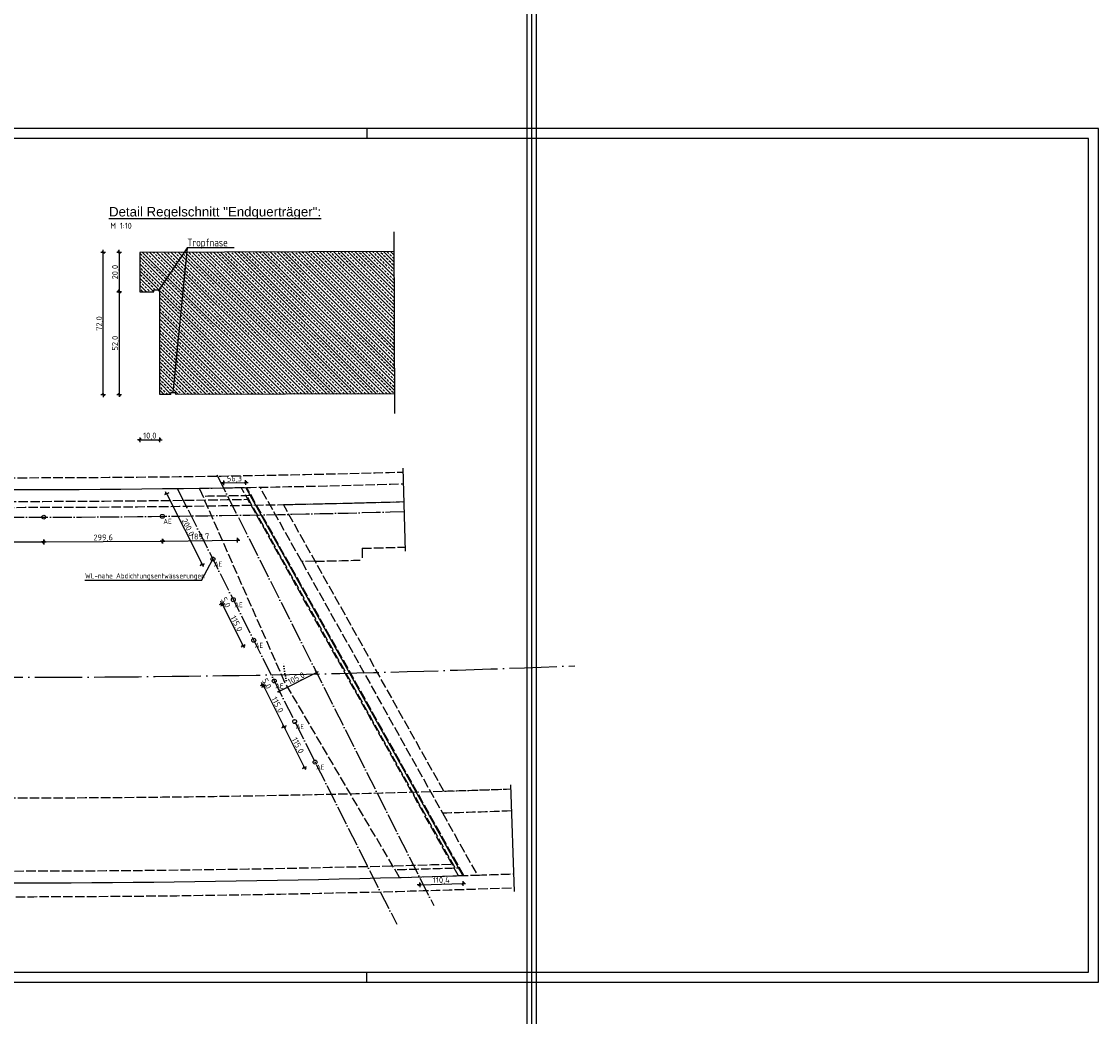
# Model space of a CAD drawing. Header units: millimetres. Extents: x -22426 to 17233, y -11107 to 42030.
# Tile 7 of 23: x 8269 to 10992, y -7473 to -4956. Entities that reach past the tile are written whole.
import ezdxf
from ezdxf.enums import TextEntityAlignment as Align

# ---------------------------------------------------------------- set-up
doc = ezdxf.new("R2010")
doc.units = ezdxf.units.MM
for name, pattern in [('ACAD_ISO02W100', [15, 12, -3]), ('ACAD_ISO04W100', [30, 24, -3, 0, -3]), ('ACAD_ISO07W100', [3, 0, -3])]:
    doc.linetypes.add(name, pattern=pattern)
for name, color, linetype in [('Bemassung', 7, 'Continuous'), ('Blattrand innen', 7, 'Continuous'), ('RAND', 23, 'Continuous'), ('Schalung', 23, 'Continuous'), ('Schraffur', 1, 'Continuous')]:
    doc.layers.add(name, color=color, linetype=linetype)
doc.styles.add('isocp2', font='isocp2.shx')
doc.styles.add('SCHILD_FETT', font='arial.ttf')
doc.dimstyles.new('Benutzer6-50', dxfattribs={"dimtxt": 15, "dimasz": 3, "dimexe": 60, "dimexo": 80, "dimgap": 0.04, "dimtad": 1, "dimdec": 1, "dimzin": 1, "dimtxsty": 'isocp2', "dimblk": 'PFEILSPITZEN', "dimcen": 0.05, "dimse1": 1, "dimse2": 1, "dimclrd": 1, "dimclre": 1, "dimazin": 0, "dimtfac": 1, "dimtdec": 1, "dimtix": 1, "dimtmove": 1, "dimatfit": 2, "dimfxl": 1, "dimarcsym": 0})

# ---------------------------------------------------------------- blocks, each defined once
blk = doc.blocks.new('PFEILSPITZEN')
at = {"color": 0}
for p, q in [((-1, -1), (1, 1)), ((-1, 0), (2, 0)), ((0, -2), (0, 2))]:
    blk.add_line(p, q, dxfattribs=at)
blk = doc.blocks.new('*D107')
at = {"color": 1, "lineweight": -2}
blk.add_line((9012.3, -6604.5), (8923.9, -6649), dxfattribs=at)
at = {"layer": 'Defpoints', "color": 0}
for p in [(8921.2, -6650.3), (9037.4, -6647.7), (8943.6, -6694.9)]:
    blk.add_point(p, dxfattribs=at)
at = {"color": 1, "lineweight": -2, "xscale": 3, "yscale": 3, "zscale": 3}
for p, rotation in [((9015, -6603.1), 26.71675633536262), ((8921.2, -6650.3), 206.7167563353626)]:
    blk.add_blockref('PFEILSPITZEN', p, dxfattribs=dict(at, rotation=rotation))
at = {"color": 0, "insert": (8964.2, -6619), "char_height": 15, "attachment_point": 5, "rotation": 26.7168, "style": 'isocp2'}
blk.add_mtext('105,0', dxfattribs=at)
blk = doc.blocks.new('*D108')
at = {"color": 1, "lineweight": -2}
blk.add_line((8782.5, -6122.8), (8832.8, -6121.9), dxfattribs=at)
at = {"layer": 'Defpoints', "color": 0}
for p in [(8835.8, -6121.9), (8779.7, -6135.7), (8836, -6134.7)]:
    blk.add_point(p, dxfattribs=at)
at = {"color": 1, "lineweight": -2, "xscale": 3, "yscale": 3, "zscale": 3}
for p, rotation in [((8779.5, -6122.8), 180.9430423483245), ((8835.8, -6121.9), 0.9430423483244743)]:
    blk.add_blockref('PFEILSPITZEN', p, dxfattribs=dict(at, rotation=rotation))
at = {"color": 0, "insert": (8807.5, -6113.7), "char_height": 15, "attachment_point": 5, "rotation": 0.943, "style": 'isocp2'}
blk.add_mtext('56,3', dxfattribs=at)
blk = doc.blocks.new('*D109')
at = {"color": 1, "lineweight": -2}
blk.add_line((9278.7, -7139.7), (9383, -7136.6), dxfattribs=at)
at = {"layer": 'Defpoints', "color": 0}
for p in [(9275.1, -7119.9), (9385.4, -7116.5), (9386, -7136.5)]:
    blk.add_point(p, dxfattribs=at)
at = {"color": 1, "lineweight": -2, "xscale": 3, "yscale": 3, "zscale": 3}
for p, rotation in [((9275.7, -7139.8), 181.7370925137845), ((9386, -7136.5), 1.73709251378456)]:
    blk.add_blockref('PFEILSPITZEN', p, dxfattribs=dict(at, rotation=rotation))
at = {"color": 0, "insert": (9330.6, -7129.5), "char_height": 15, "attachment_point": 5, "rotation": 1.7371, "style": 'isocp2'}
blk.add_mtext('110,4', dxfattribs=at)
blk = doc.blocks.new('*D122')
at = {"color": 1, "lineweight": -2}
blk.add_line((8637.4, -6153.5), (8724.6, -6326.8), dxfattribs=at)
at = {"layer": 'Defpoints', "color": 0}
for p in [(8663, -6137.3), (8752.9, -6315.9), (8726, -6329.5)]:
    blk.add_point(p, dxfattribs=at)
at = {"color": 1, "lineweight": -2, "xscale": 3, "yscale": 3, "zscale": 3}
for p, rotation in [((8636.1, -6150.9), 116.7167563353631), ((8726, -6329.5), 296.7167563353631)]:
    blk.add_blockref('PFEILSPITZEN', p, dxfattribs=dict(at, rotation=rotation))
at = {"color": 0, "insert": (8688.8, -6236.3), "char_height": 15, "attachment_point": 5, "rotation": 296.7168, "style": 'isocp2'}
blk.add_mtext('200,0', dxfattribs=at)
blk = doc.blocks.new('*D123')
at = {"color": 1, "lineweight": -2}
for p, q in [((8774.1, -6425.1), (8772.7, -6422.4)), ((8775.4, -6427.8), (8777.7, -6432.2)), ((8779, -6434.9), (8780.4, -6437.6))]:
    blk.add_line(p, q, dxfattribs=at)
at = {"layer": 'Defpoints', "color": 0}
for p in [(8802.4, -6414.2), (8804.6, -6418.7), (8777.7, -6432.2)]:
    blk.add_point(p, dxfattribs=at)
at = {"color": 1, "lineweight": -2, "xscale": 3, "yscale": 3, "zscale": 3}
for p, rotation in [((8775.4, -6427.8), 296.7167563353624), ((8777.7, -6432.2), 116.7167563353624)]:
    blk.add_blockref('PFEILSPITZEN', p, dxfattribs=dict(at, rotation=rotation))
at = {"color": 0, "insert": (8784.3, -6426.1), "char_height": 15, "attachment_point": 5, "rotation": 296.7168, "style": 'isocp2'}
blk.add_mtext('5,0', dxfattribs=at)
blk = doc.blocks.new('*D124')
at = {"color": 1, "lineweight": -2}
blk.add_line((8779, -6434.9), (8828, -6532.3), dxfattribs=at)
at = {"layer": 'Defpoints', "color": 0}
for p in [(8804.6, -6418.7), (8829.4, -6534.9), (8856.3, -6521.4)]:
    blk.add_point(p, dxfattribs=at)
at = {"color": 1, "lineweight": -2, "xscale": 3, "yscale": 3, "zscale": 3}
for p, rotation in [((8777.7, -6432.2), 116.7167563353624), ((8829.4, -6534.9), 296.7167563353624)]:
    blk.add_blockref('PFEILSPITZEN', p, dxfattribs=dict(at, rotation=rotation))
at = {"color": 0, "insert": (8811.3, -6479.7), "char_height": 15, "attachment_point": 5, "rotation": 296.7168, "style": 'isocp2'}
blk.add_mtext('115,0', dxfattribs=at)
blk = doc.blocks.new('*D125')
at = {"color": 1, "lineweight": -2}
for p, q in [((8877.5, -6630.5), (8876.1, -6627.8)), ((8878.8, -6633.2), (8881.1, -6637.7)), ((8882.4, -6640.3), (8883.8, -6643))]:
    blk.add_line(p, q, dxfattribs=at)
at = {"layer": 'Defpoints', "color": 0}
for p in [(8881.1, -6637.7), (8905.8, -6619.6), (8908, -6624.1)]:
    blk.add_point(p, dxfattribs=at)
at = {"color": 1, "lineweight": -2, "xscale": 3, "yscale": 3, "zscale": 3}
for p, rotation in [((8878.8, -6633.2), 296.7167563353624), ((8881.1, -6637.7), 116.7167563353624)]:
    blk.add_blockref('PFEILSPITZEN', p, dxfattribs=dict(at, rotation=rotation))
at = {"color": 0, "insert": (8887.7, -6631.5), "char_height": 15, "attachment_point": 5, "rotation": 296.7168, "style": 'isocp2'}
blk.add_mtext('5,0', dxfattribs=at)
blk = doc.blocks.new('*D126')
at = {"color": 1, "lineweight": -2}
blk.add_line((8882.4, -6640.3), (8931.4, -6737.7), dxfattribs=at)
at = {"layer": 'Defpoints', "color": 0}
for p in [(8908, -6624.1), (8932.8, -6740.4), (8959.7, -6726.8)]:
    blk.add_point(p, dxfattribs=at)
at = {"color": 1, "lineweight": -2, "xscale": 3, "yscale": 3, "zscale": 3}
for p, rotation in [((8881.1, -6637.7), 116.7167563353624), ((8932.8, -6740.4), 296.7167563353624)]:
    blk.add_blockref('PFEILSPITZEN', p, dxfattribs=dict(at, rotation=rotation))
at = {"color": 0, "insert": (8914.7, -6685.1), "char_height": 15, "attachment_point": 5, "rotation": 296.7168, "style": 'isocp2'}
blk.add_mtext('115,0', dxfattribs=at)
blk = doc.blocks.new('*D127')
at = {"color": 1, "lineweight": -2}
blk.add_line((8934.1, -6743.1), (8983.1, -6840.4), dxfattribs=at)
at = {"layer": 'Defpoints', "color": 0}
for p in [(8959.7, -6726.8), (9011.4, -6829.6), (8984.5, -6843.1)]:
    blk.add_point(p, dxfattribs=at)
at = {"color": 1, "lineweight": -2, "xscale": 3, "yscale": 3, "zscale": 3}
for p, rotation in [((8932.8, -6740.4), 116.7167563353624), ((8984.5, -6843.1), 296.7167563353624)]:
    blk.add_blockref('PFEILSPITZEN', p, dxfattribs=dict(at, rotation=rotation))
at = {"color": 0, "insert": (8966.4, -6787.9), "char_height": 15, "attachment_point": 5, "rotation": 296.7168, "style": 'isocp2'}
blk.add_mtext('115,0', dxfattribs=at)
blk = doc.blocks.new('*D137')
at = {"color": 1, "lineweight": -2}
blk.add_line((8028.7, -6272.1), (8322.3, -6272.5), dxfattribs=at)
at = {"layer": 'Defpoints', "color": 0}
for p in [(8025.8, -6209.5), (8325.4, -6209.9), (8325.3, -6272.5)]:
    blk.add_point(p, dxfattribs=at)
at = {"color": 1, "lineweight": -2, "xscale": 3, "yscale": 3, "zscale": 3}
for p, rotation in [((8025.7, -6272.1), 179.9233637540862), ((8325.3, -6272.5), 359.9233637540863)]:
    blk.add_blockref('PFEILSPITZEN', p, dxfattribs=dict(at, rotation=rotation))
at = {"color": 0, "insert": (8175.5, -6263.7), "char_height": 15, "attachment_point": 5, "rotation": 359.9234, "style": 'isocp2'}
blk.add_mtext('299,6', dxfattribs=at)
blk = doc.blocks.new('*D138')
at = {"color": 1, "lineweight": -2}
blk.add_line((8328.8, -6272.6), (8622.4, -6270.5), dxfattribs=at)
at = {"layer": 'Defpoints', "color": 0}
for p in [(8624.9, -6207.8), (8325.4, -6209.9), (8625.4, -6270.5)]:
    blk.add_point(p, dxfattribs=at)
at = {"color": 1, "lineweight": -2, "xscale": 3, "yscale": 3, "zscale": 3}
for p, rotation in [((8325.8, -6272.6), 180.4055852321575), ((8625.4, -6270.5), 0.4055852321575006)]:
    blk.add_blockref('PFEILSPITZEN', p, dxfattribs=dict(at, rotation=rotation))
at = {"color": 0, "insert": (8475.5, -6262.9), "char_height": 15, "attachment_point": 5, "rotation": 0.4056, "style": 'isocp2'}
blk.add_mtext('299,6', dxfattribs=at)
blk = doc.blocks.new('*D139')
at = {"color": 1, "lineweight": -2}
blk.add_line((8628.8, -6270.4), (8812.5, -6267.9), dxfattribs=at)
at = {"layer": 'Defpoints', "color": 0}
for p in [(8624.9, -6207.8), (8814.7, -6205.1), (8815.5, -6267.8)]:
    blk.add_point(p, dxfattribs=at)
at = {"color": 1, "lineweight": -2, "xscale": 3, "yscale": 3, "zscale": 3}
for p, rotation in [((8815.5, -6267.8), 0.7994091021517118), ((8625.8, -6270.5), 180.7994091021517)]:
    blk.add_blockref('PFEILSPITZEN', p, dxfattribs=dict(at, rotation=rotation))
at = {"color": 0, "insert": (8720.6, -6260.5), "char_height": 15, "attachment_point": 5, "rotation": 0.7994, "style": 'isocp2'}
blk.add_mtext('189,7', dxfattribs=at)
blk = doc.blocks.new('*D153')
at = {"color": 1, "lineweight": -2}
blk.add_line((8515.9, -5543), (8515.9, -5636.8), dxfattribs=at)
at = {"layer": 'Defpoints', "color": 0}
for p in [(8568.4, -5540), (8515.9, -5639.8), (8568.4, -5639.8)]:
    blk.add_point(p, dxfattribs=at)
at = {"color": 1, "lineweight": -2, "xscale": 3, "yscale": 3, "zscale": 3}
for p, rotation in [((8515.9, -5540), 90), ((8515.9, -5639.8), 270)]:
    blk.add_blockref('PFEILSPITZEN', p, dxfattribs=dict(at, rotation=rotation))
at = {"color": 0, "insert": (8507.2, -5589.9), "char_height": 15, "attachment_point": 5, "rotation": 90, "style": 'isocp2'}
blk.add_mtext('20,0', dxfattribs=at)
blk = doc.blocks.new('*D154')
at = {"color": 1, "lineweight": -2}
blk.add_line((8515.9, -5642.7), (8515.9, -5896.8), dxfattribs=at)
at = {"layer": 'Defpoints', "color": 0}
for p in [(8618.4, -5639.7), (8515.9, -5899.8), (8618.4, -5899.8)]:
    blk.add_point(p, dxfattribs=at)
at = {"color": 1, "lineweight": -2, "xscale": 3, "yscale": 3, "zscale": 3}
for p, rotation in [((8515.9, -5639.7), 90), ((8515.9, -5899.8), 270)]:
    blk.add_blockref('PFEILSPITZEN', p, dxfattribs=dict(at, rotation=rotation))
at = {"color": 0, "insert": (8507.2, -5769.7), "char_height": 15, "attachment_point": 5, "rotation": 90, "style": 'isocp2'}
blk.add_mtext('52,0', dxfattribs=at)
blk = doc.blocks.new('*D155')
at = {"color": 1, "lineweight": -2}
blk.add_line((8571.4, -6014), (8615.4, -6014), dxfattribs=at)
at = {"layer": 'Defpoints', "color": 0}
for p in [(8568.4, -5639.8), (8618.4, -5639.7), (8618.4, -6014)]:
    blk.add_point(p, dxfattribs=at)
at = {"color": 1, "lineweight": -2, "xscale": 3, "yscale": 3, "zscale": 3, "rotation": 180}
blk.add_blockref('PFEILSPITZEN', (8568.4, -6014), dxfattribs=at)
at = {"color": 1, "lineweight": -2, "xscale": 3, "yscale": 3, "zscale": 3}
blk.add_blockref('PFEILSPITZEN', (8618.4, -6014), dxfattribs=at)
at = {"color": 0, "insert": (8593.4, -6005.3), "char_height": 15, "attachment_point": 5, "style": 'isocp2'}
blk.add_mtext('10,0', dxfattribs=at)
blk = doc.blocks.new('*D156')
at = {"color": 1, "lineweight": -2}
blk.add_line((8475.8, -5896.9), (8475.8, -5543), dxfattribs=at)
at = {"layer": 'Defpoints', "color": 0}
for p in [(8475.8, -5540), (8568.4, -5540), (8568.4, -5899.9)]:
    blk.add_point(p, dxfattribs=at)
at = {"color": 1, "lineweight": -2, "xscale": 3, "yscale": 3, "zscale": 3}
for p, rotation in [((8475.8, -5540), 90), ((8475.8, -5899.9), 270)]:
    blk.add_blockref('PFEILSPITZEN', p, dxfattribs=dict(at, rotation=rotation))
at = {"color": 0, "insert": (8467.1, -5720), "char_height": 15, "attachment_point": 5, "rotation": 90, "style": 'isocp2'}
blk.add_mtext('72,0', dxfattribs=at)
blk = doc.blocks.new('*D164')
at = {"color": 1, "lineweight": -2}
blk.add_arc((7969.7, 25518.6), 35217.2, 268.25089, 270.96845, dxfattribs=at)
at = {"layer": 'Defpoints', "color": 0}
for p in [(7969.7, 25518.6), (7450.4, -9694.8), (6890.7, -9715.9), (8568.5, -9727.3)]:
    blk.add_point(p, dxfattribs=at)
at = {"color": 1, "lineweight": -2, "xscale": 3, "yscale": 3, "zscale": 3}
for p, rotation in [((6891.8, -9682.1), 178.2484475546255), ((8567.9, -9693.5), 0.9708876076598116)]:
    blk.add_blockref('PFEILSPITZEN', p, dxfattribs=dict(at, rotation=rotation))
at = {"color": 0, "insert": (7729.8, -9690.2), "char_height": 15, "attachment_point": 5, "rotation": 359.6097, "style": 'isocp2'}
blk.add_mtext('1677', dxfattribs=at)
blk = doc.blocks.new('*D165')
at = {"color": 1, "lineweight": -2}
blk.add_arc((7974.8, 25762.5), 35461, 270.96348, 271.92891, dxfattribs=at)
at = {"layer": 'Defpoints', "color": 0}
for p in [(7974.8, 25762.5), (8769.2, -9689.6), (9172.5, -9712.3), (8568.6, -9727.5)]:
    blk.add_point(p, dxfattribs=at)
at = {"color": 1, "lineweight": -2, "xscale": 3, "yscale": 3, "zscale": 3}
for p, rotation in [((8568, -9693.5), 180.9610548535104), ((9171.4, -9678.3), 1.931334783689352)]:
    blk.add_blockref('PFEILSPITZEN', p, dxfattribs=dict(at, rotation=rotation))
at = {"color": 0, "insert": (8869.5, -9679.6), "char_height": 15, "attachment_point": 5, "rotation": 1.4462, "style": 'isocp2'}
blk.add_mtext('604', dxfattribs=at)
blk = doc.blocks.new('*D167')
at = {"color": 1, "lineweight": -2}
blk.add_arc((7965.1, 26831.2), 37663.4, 269.28303, 271.75403, dxfattribs=at)
at = {"layer": 'Defpoints', "color": 0}
for p in [(7965.1, 26831.2), (9119.7, -10774.5), (7491.3, -10789.3), (8034.2, -10832.2)]:
    blk.add_point(p, dxfattribs=at)
at = {"color": 1, "lineweight": -2, "xscale": 3, "yscale": 3, "zscale": 3}
for p, rotation in [((9120.9, -10814.5), 1.756311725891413), ((7490.8, -10829.3), 179.2807530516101)]:
    blk.add_blockref('PFEILSPITZEN', p, dxfattribs=dict(at, rotation=rotation))
at = {"color": 0, "insert": (8305.9, -10823.2), "char_height": 15, "attachment_point": 5, "rotation": 0.5185, "style": 'isocp2'}
blk.add_mtext('1628', dxfattribs=at)
blk = doc.blocks.new('*D168')
at = {"color": 1, "lineweight": -2}
blk.add_arc((7974.8, 25762.5), 36595, 271.79956, 272.86358, dxfattribs=at)
at = {"layer": 'Defpoints', "color": 0}
for p in [(7974.8, 25762.5), (9804, -10746.7), (9119.7, -10774.5), (9349.4, -10806.6)]:
    blk.add_point(p, dxfattribs=at)
at = {"color": 1, "lineweight": -2, "xscale": 3, "yscale": 3, "zscale": 3}
for p, rotation in [((9806, -10786.6), 2.865924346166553), ((9121, -10814.5), 181.7972092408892)]:
    blk.add_blockref('PFEILSPITZEN', p, dxfattribs=dict(at, rotation=rotation))
at = {"color": 0, "insert": (9463.2, -10794.6), "char_height": 15, "attachment_point": 5, "rotation": 2.3316, "style": 'isocp2'}
blk.add_mtext('684', dxfattribs=at)

msp = doc.modelspace()

# ---------------------------------------------------------------- hatches: boundary and pattern name
at = {"layer": 'Schraffur'}
h = msp.add_hatch(dxfattribs=at)
h.set_pattern_fill('ANSI33', color=256, scale=2, angle=90, style=0)
h.paths.add_polyline_path([(9210.94, -5538.11), (8686.58, -5539.69), (8651.3, -5894.69), (8656.3, -5894.69), (8661.3, -5899.65), (9212.02, -5898.01)])
h.paths.add_polyline_path([(8568.39, -5540.04), (8568.39, -5639.82), (8603.39, -5639.72), (8603.39, -5634.72), (8613.39, -5634.72), (8618.39, -5639.67), (8618.39, -5899.77), (8646.3, -5899.69), (8646.3, -5894.69), (8651.3, -5894.69), (8686.58, -5539.69)])

# ---------------------------------------------------------------- linework, layer by layer
for p, q in [((9210.8, -5488.11), (9212.17, -5948.01)), ((8687.66, -5528.74), (8616.85, -5634.1)), ((8687.66, -5528.74), (8651.3, -5894.69)), ((8806.78, -5528.74), (8687.66, -5528.74)), ((8724.19, -6370.12), (8752.91, -6315.95))]:
    msp.add_line(p, q)
at = {"color": 23}
msp.add_line((9210.94, -5538.11), (8568.39, -5540.04), dxfattribs=at)
at = {"color": 1}
for p, q in [((9233.46, -6085.64), (9239.44, -6295.55)), ((9505.35, -6887.37), (9514.87, -7157.2))]:
    msp.add_line(p, q, dxfattribs=at)
at = {"color": 1, "linetype": 'ACAD_ISO04W100', "ltscale": 2}
for p, q in [((8763.28, -6103), (9311.55, -7192.32)), ((8662.99, -6137.3), (9217.76, -7239.53))]:
    msp.add_line(p, q, dxfattribs=at)
at = {"color": 1, "linetype": 'ACAD_ISO02W100', "ltscale": 2}
for p, q in [((8935.02, -6627.9), (8718.84, -6136.56)), ((9365.38, -7097.16), (8838.04, -6154.7)), ((9387.6, -7116.39), (8838.31, -6134.7)), ((8977.52, -6322.05), (8872.35, -6134.09)), ((9336.92, -6902.93), (8931.28, -6177.97)), ((9130.1, -6288.5), (9130.87, -6318.49)), ((9011.48, -6321.32), (8977.52, -6322.05)), ((8977.52, -6322.05), (9333.39, -6958.08)), ((9224.86, -7121.28), (8935.02, -6627.9)), ((9333.39, -6958.08), (9421.41, -7115.37)), ((9224.86, -7121.28), (9421.41, -7115.37))]:
    msp.add_line(p, q, dxfattribs=at)
at = {"color": 7, "linetype": 'ACAD_ISO02W100', "ltscale": 2}
msp.add_line((9374.12, -7116.88), (8824.69, -6134.93), dxfattribs=at)
at = {"color": 1, "linetype": 'ACAD_ISO07W100', "ltscale": 2}
msp.add_line((8938.37, -6623.12), (8930.34, -6577.91), dxfattribs=at)
for p in [(9546.92, -3390.54), (9546.92, -3390.54), (9558.8, -3390.54), (9570.69, -3390.54)]:
    msp.add_xline(p, (0, -1))
at = {"color": 1, "linetype": 'ACAD_ISO02W100', "ltscale": 2}
for centre, radius, start, end in [((8223.19, 29384.98), 35495, 267.97583, 271.631455), ((8223.19, 29384.98), 35525, 270.799416, 271.631455), ((8223.19, 29384.98), 35545, 270.822293, 271.009439), ((8223.19, 29384.98), 35570, 267.97583, 271.631455), ((8223.19, 29384.98), 35570, 271.140652, 271.631455), ((8223.19, 29384.98), 35685, 271.456293, 271.631455), ((8223.19, 29384.98), 35715, 271.264722, 271.456293), ((8223.19, 29384.98), 36305, 268.73213, 272.024447), ((8223.19, 29384.98), 36305, 271.757936, 272.024447), ((8226.46, 29361.16), 36336.1, 271.745715, 272.020616), ((8223.19, 29384.98), 36500, 271.563914, 271.810916), ((8225.56, 29381.04), 36516, 271.876689, 272.020925), ((8223.19, 29384.98), 36555, 268.732103, 272.024423)]:
    msp.add_arc(centre, radius, start, end, dxfattribs=at)
at = {"color": 7, "linetype": 'ACAD_ISO02W100', "ltscale": 2}
for radius, start, end in [(35555, 268.321079, 270.996139), (36490, 269.196023, 271.78154)]:
    msp.add_arc((8223.19, 29384.98), radius, start, end, dxfattribs=at)
at = {"color": 1, "linetype": 'ACAD_ISO04W100', "ltscale": 2}
msp.add_arc((8223.19, 29384.98), 35595, 267.97583, 271.631455, dxfattribs=at)
at = {"color": 1, "linetype": 'ACAD_ISO04W100', "ltscale": 5}
msp.add_arc((8223.19, 29384.98), 36000, 267.97583, 272.300697, dxfattribs=at)
at = {"layer": 'Bemassung'}
msp.add_line((8724.19, -6370.12), (8429.31, -6370.12), dxfattribs=at)
for centre in [(8325.37, -6209.87), (8624.94, -6207.75), (8752.91, -6315.95), (8804.61, -6418.67), (8856.31, -6521.39), (8908.01, -6624.11), (8959.71, -6726.84), (9011.42, -6829.56)]:
    msp.add_circle(centre, 5, dxfattribs=at)
at = {"layer": 'RAND', "color": 1}
for p, q in [((10992.39, -5226.6), (5224.79, -5226.6)), ((10992.39, -7386.32), (10992.39, -5226.6)), ((5224.79, -7386.32), (10992.39, -7386.32))]:
    msp.add_line(p, q, dxfattribs=at)
at = {"layer": 'RAND', "color": 1, "linetype": 'Continuous'}
for p, q in [((9142.39, -5226.6), (9142.39, -5251.6)), ((9142.39, -7386.32), (9142.39, -7361.32))]:
    msp.add_line(p, q, dxfattribs=at)
at = {"layer": 'RAND', "color": 23}
for p, q in [((10967.39, -5251.6), (5349.79, -5251.6)), ((10967.39, -7361.32), (10967.39, -5251.6)), ((5349.79, -7361.32), (10967.39, -7361.32))]:
    msp.add_line(p, q, dxfattribs=at)
at = {"layer": 'Schalung'}
for p, q in [((8568.39, -5540.04), (8568.39, -5639.82)), ((8694.59, -5540.04), (8694.59, -5540.04)), ((8603.39, -5639.72), (8603.39, -5634.72)), ((8603.39, -5634.72), (8613.39, -5634.72)), ((8618.39, -5639.67), (8613.39, -5634.72)), ((8568.39, -5639.82), (8603.39, -5639.72)), ((8618.39, -5899.77), (8618.39, -5639.67)), ((8646.3, -5899.69), (8618.39, -5899.77)), ((8646.3, -5899.69), (8646.3, -5894.69)), ((8646.3, -5894.69), (8656.3, -5894.69)), ((8661.3, -5899.65), (8656.3, -5894.69)), ((9212.02, -5898.01), (8661.3, -5899.65)), ((9385.38, -7116.52), (8836.04, -6134.73))]:
    msp.add_line(p, q, dxfattribs=at)
for radius, start, end in [(35525, 268.273303, 270.988466), (36520, 269.20511, 271.823657)]:
    msp.add_arc((8223.19, 29384.98), radius, start, end, dxfattribs=at)

# ---------------------------------------------------------------- texts
at = {"layer": 'Bemassung', "style": 'isocp2', "width": 0.9}
msp.add_text('AE', height=13, rotation=0.05, dxfattribs=at).set_placement((8627.74, -6230.91), align=Align.BOTTOM_LEFT)
for s, p in [('AE', (8755.69, -6339.11)), ('WL-nahe Abdichtungsentwässerungen', (8429.6, -6368.52)), ('AE', (8807.39, -6441.83)), ('AE', (8859.09, -6544.55)), ('AE', (8910.79, -6647.27)), ('AE', (8962.5, -6750)), ('AE', (9014.2, -6852.72))]:
    msp.add_text(s, height=13, dxfattribs=at).set_placement(p, align=Align.BOTTOM_LEFT)
at = {"layer": 'Blattrand innen', "style": 'SCHILD_FETT'}
msp.add_text('%%UDetail Regelschnitt "Endquerträger":', height=24, dxfattribs=at).set_placement((8490.22, -5456.34), align=Align.BOTTOM_LEFT)
at = {"layer": 'Blattrand innen', "style": 'isocp2', "width": 0.9}
for s, height, p in [('M 1:10', 15, (8493.4, -5484.7)), ('Tropfnase', 20, (8688.32, -5531.06))]:
    msp.add_text(s, height=height, dxfattribs=at).set_placement(p, align=Align.BOTTOM_LEFT)

# ---------------------------------------------------------------- dimensions: what is measured, and where the dimension line sits
for base, center, p1, p2, text, picture, middle in [((8034.24, -10832.19), (7965.1, 26831.19), (7491.32, -10789.28), (9119.7, -10774.54), '1628', '*D167', (8305.88, -10823.17)), ((8769.17, -9689.56), (7974.76, 25762.53), (8568.61, -9727.51), (9172.5, -9712.26), '604', '*D165', (8869.54, -9679.63)), ((9349.35, -10806.65), (7974.76, 25762.53), (9119.7, -10774.54), (9803.97, -10746.68), '684', '*D168', (9463.22, -10794.64)), ((7450.41, -9694.75), (7969.7, 25518.63), (6890.73, -9715.92), (8568.51, -9727.35), '1677', '*D164', (7729.84, -9690.22))]:
    dim = msp.add_angular_dim_3p(base=base, center=center, p1=p1, p2=p2, text=text, dimstyle='Benutzer6-50')
    dim.commit()
    dim.dimension.update_dxf_attribs({"geometry": picture, "text_midpoint": middle})
for base, p1, p2, picture, middle in [((8475.75, -5540.04), (8568.39, -5899.92), (8568.39, -5540.04), '*D156', (8467.09, -5719.98)), ((8515.88, -5639.82), (8568.39, -5540.04), (8568.39, -5639.82), '*D153', (8507.21, -5589.93)), ((8515.88, -5899.77), (8618.39, -5639.67), (8618.39, -5899.77), '*D154', (8507.21, -5769.72))]:
    dim = msp.add_linear_dim(base=base, p1=p1, p2=p2, angle=90, dimstyle='Benutzer6-50', override={"dimlfac": 0.2})
    dim.commit()
    dim.dimension.update_dxf_attribs({"geometry": picture, "text_midpoint": middle})
dim = msp.add_linear_dim(base=(8618.39, -6014), p1=(8568.39, -5639.82), p2=(8618.39, -5639.67), dimstyle='Benutzer6-50', override={"dimlfac": 0.2})
dim.commit()
dim.dimension.update_dxf_attribs({"geometry": '*D155', "text_midpoint": (8593.39, -6005.34)})
for p1, p2, distance, picture, middle in [((8779.72, -6135.66), (8836.04, -6134.73), 12.85, '*D108', (8807.52, -6113.68)), ((8662.99, -6137.3), (8752.91, -6315.95), -30.15, '*D122', (8688.76, -6236.28)), ((8325.37, -6209.87), (8624.94, -6207.75), -62.7, '*D138', (8475.54, -6262.86)), ((8624.94, -6207.75), (8814.67, -6205.11), -62.74, '*D139', (8720.56, -6260.51)), ((8025.79, -6209.47), (8325.37, -6209.87), -62.65, '*D137', (8175.51, -6263.67)), ((9037.41, -6647.66), (8943.62, -6694.87), -49.85, '*D107', (8964.21, -6619)), ((9275.08, -7119.87), (9385.38, -7116.52), -19.96, '*D109', (9330.58, -7129.48))]:
    dim = msp.add_aligned_dim(p1=p1, p2=p2, distance=distance, dimstyle='Benutzer6-50')
    dim.commit()
    dim.dimension.update_dxf_attribs({"geometry": picture, "text_midpoint": middle})
for base, p1, p2, picture, middle in [((8777.68, -6432.22), (8802.36, -6414.2), (8804.61, -6418.67), '*D123', (8784.29, -6426.1)), ((8829.38, -6534.95), (8804.61, -6418.67), (8856.31, -6521.39), '*D124', (8811.27, -6479.69)), ((8881.08, -6637.67), (8905.76, -6619.65), (8908.01, -6624.11), '*D125', (8887.7, -6631.54)), ((8932.78, -6740.39), (8908.01, -6624.11), (8959.71, -6726.84), '*D126', (8914.67, -6685.14)), ((8984.48, -6843.11), (8959.71, -6726.84), (9011.42, -6829.56), '*D127', (8966.37, -6787.86))]:
    dim = msp.add_linear_dim(base=base, p1=p1, p2=p2, angle=116.71676, dimstyle='Benutzer6-50')
    dim.commit()
    dim.dimension.update_dxf_attribs({"geometry": picture, "text_midpoint": middle})

doc.saveas('drawing.dxf')
